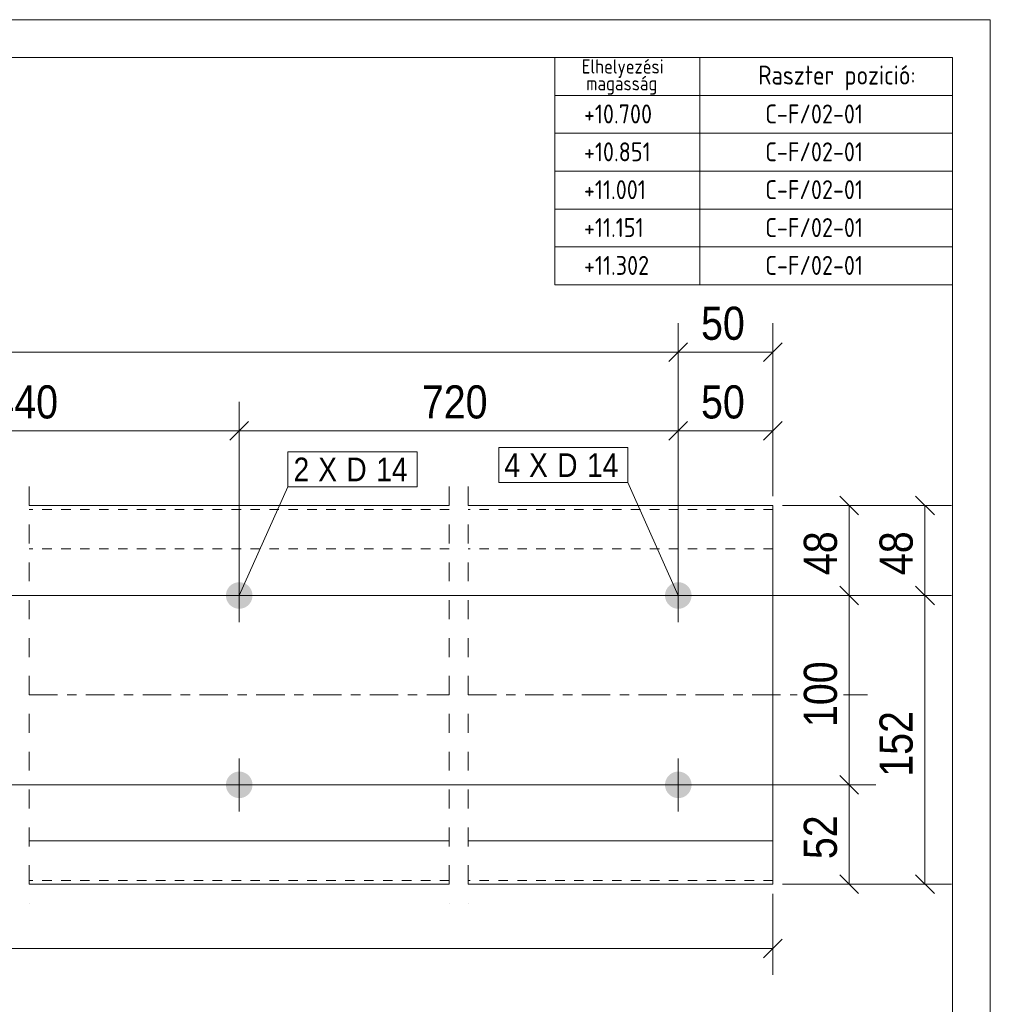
# Model space of a CAD drawing. Header units: millimetres. Extents: x 1 to 296, y 1 to 209.
# Tile 3 of 3: x 193 to 296, y 105 to 209. Entities that reach past the tile are written whole.
import ezdxf

# ---------------------------------------------------------------- set-up
doc = ezdxf.new("R2010")
doc.units = ezdxf.units.MM
for name, pattern in [('XKITLINE00', [0]), ('XKITLINE01', [4, 1, -1, 1, -1]), ('XKITLINE02', [4, 2, -2]), ('XKITLINE03', [6, 3, -1, 1, -1])]:
    doc.linetypes.add(name, pattern=pattern)
for name, color, linetype, lineweight in [('Bemassung', 1, 'Continuous', 0), ('Schrauben', 7, 'Continuous', 0), ('Schraubenbezeichnung', 5, 'Continuous', 0), ('Teil', 7, 'Continuous', 0), ('Ueberschrift', 7, 'Continuous', 0), ('Zeichnungsrahmen', 3, 'Continuous', 0)]:
    doc.layers.add(name, color=color, linetype=linetype, lineweight=lineweight)
doc.styles.add('ARIAL', font='ARIAL.TTF')
doc.styles.add('ISOCPEUR', font='ISOCPEUR.TTF')

msp = doc.modelspace()

# ---------------------------------------------------------------- hatches: boundary and pattern name
at = {"layer": 'Schrauben'}
for points in [[(215.247919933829, 148.2148256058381), (215.2491846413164, 148.2491626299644), (215.2512916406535, 148.2834582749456), (215.2542396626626, 148.3176918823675), (215.2580269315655, 148.351842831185), (215.262651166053, 148.3858905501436), (215.2681095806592, 148.4198145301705), (215.2743988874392, 148.4535943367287), (215.2815152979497, 148.4872096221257), (215.2894545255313, 148.5206401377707), (215.2982117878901, 148.5538657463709), (215.3077818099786, 148.5868664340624), (215.3181588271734, 148.6196223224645), (215.3293365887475, 148.6521136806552), (215.341308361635, 148.6843209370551), (215.3540669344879, 148.7162246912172), (215.3676046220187, 148.7478057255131), (215.3819132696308, 148.7790450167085), (215.39698425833, 148.8099237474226), (215.412808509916, 148.8404233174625), (215.4293764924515, 148.8705253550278), (215.4466782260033, 148.9002117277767), (215.4647032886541, 148.9294645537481), (215.4834408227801, 148.9582662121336), (215.5028795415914, 148.9865993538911), (215.5230077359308, 149.0144469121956), (215.5438132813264, 149.041792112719), (215.5652836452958, 149.0686184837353), (215.5874058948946, 149.0949098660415), (215.6101667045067, 149.120650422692), (215.6335523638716, 149.1458246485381), (215.6575487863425, 149.1704173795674), (215.6821415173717, 149.1944138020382), (215.7073157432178, 149.2177994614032), (215.7330562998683, 149.2405602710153), (215.7593476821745, 149.2626825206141), (215.7861740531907, 149.2841528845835), (215.8135192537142, 149.3049584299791), (215.8413668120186, 149.3250866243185), (215.8696999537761, 149.3445253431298), (215.8985016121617, 149.3632628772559), (215.9277544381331, 149.3812879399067), (215.9574408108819, 149.3985896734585), (215.9875428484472, 149.415157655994), (216.0180424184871, 149.43098190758), (216.0489211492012, 149.4460528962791), (216.0801604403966, 149.4603615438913), (216.1117414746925, 149.4738992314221), (216.1436452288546, 149.486657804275), (216.1758524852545, 149.4986295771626), (216.2083438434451, 149.5098073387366), (216.2410997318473, 149.5201843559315), (216.2741004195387, 149.52975437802), (216.307326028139, 149.5385116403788), (216.340756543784, 149.5464508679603), (216.374371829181, 149.553567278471), (216.4081516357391, 149.559856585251), (216.442075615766, 149.5653149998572), (216.4761233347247, 149.5699392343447), (216.5102742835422, 149.5737265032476), (216.544507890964, 149.5766745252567), (216.5788035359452, 149.5787815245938), (216.6131405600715, 149.5800462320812), (216.6474982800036, 149.5804678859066), (216.6818559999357, 149.5800462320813), (216.716193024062, 149.5787815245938), (216.7504886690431, 149.5766745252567), (216.784722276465, 149.5737265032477), (216.8188732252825, 149.5699392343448), (216.8529209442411, 149.5653149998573), (216.886844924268, 149.5598565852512), (216.9206247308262, 149.5535672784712), (216.9542400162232, 149.5464508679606), (216.9876705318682, 149.5385116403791), (217.0208961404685, 149.5297543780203), (217.0538968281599, 149.5201843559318), (217.0866527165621, 149.509807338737), (217.1191440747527, 149.498629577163), (217.1513513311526, 149.4866578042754), (217.1832550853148, 149.4738992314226), (217.2148361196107, 149.4603615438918), (217.2460754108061, 149.4460528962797), (217.2769541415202, 149.4309819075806), (217.3074537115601, 149.4151576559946), (217.3375557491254, 149.3985896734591), (217.3672421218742, 149.3812879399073), (217.3964949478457, 149.3632628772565), (217.4252966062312, 149.3445253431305), (217.4536297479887, 149.3250866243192), (217.4814773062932, 149.3049584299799), (217.5088225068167, 149.2841528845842), (217.5356488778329, 149.2626825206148), (217.5619402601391, 149.2405602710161), (217.5876808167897, 149.217799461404), (217.6128550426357, 149.1944138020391), (217.637447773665, 149.1704173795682), (217.6614441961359, 149.145824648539), (217.6848298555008, 149.1206504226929), (217.707590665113, 149.0949098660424), (217.7297129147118, 149.0686184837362), (217.7511832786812, 149.04179211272), (217.7719888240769, 149.0144469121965), (217.7921170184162, 148.9865993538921), (217.8115557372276, 148.9582662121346), (217.8302932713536, 148.9294645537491), (217.8483183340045, 148.9002117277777), (217.8656200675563, 148.8705253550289), (217.8821880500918, 148.8404233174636), (217.8980123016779, 148.8099237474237), (217.913083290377, 148.7790450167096), (217.9273919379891, 148.7478057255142), (217.94092962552, 148.7162246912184), (217.9536881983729, 148.6843209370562), (217.9656599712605, 148.6521136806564), (217.9768377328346, 148.6196223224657), (217.9872147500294, 148.5868664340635), (217.996784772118, 148.5538657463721), (218.0055420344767, 148.5206401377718), (218.0134812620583, 148.4872096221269), (218.020597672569, 148.4535943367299), (218.026886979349, 148.4198145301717), (218.0323453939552, 148.3858905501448), (218.0369696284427, 148.3518428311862), (218.0407568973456, 148.3176918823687), (218.0437049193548, 148.2834582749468), (218.0458119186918, 148.2491626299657), (218.0470766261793, 148.2148256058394), (218.0474982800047, 148.1804678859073), (218.0470766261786, 148.146110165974), (218.0458119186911, 148.1117731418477), (218.043704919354, 148.0774774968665), (218.0407568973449, 148.0432438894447), (218.0369696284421, 148.0090929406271), (218.0323453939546, 147.9750452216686), (218.0268869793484, 147.9411212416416), (218.0205976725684, 147.9073414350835), (218.0134812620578, 147.8737261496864), (218.0055420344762, 147.8402956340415), (217.9967847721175, 147.8070700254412), (217.987214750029, 147.7740693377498), (217.9768377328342, 147.7413134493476), (217.9656599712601, 147.7088220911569), (217.9536881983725, 147.6766148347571), (217.9409296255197, 147.6447110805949), (217.9273919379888, 147.613130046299), (217.9130832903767, 147.5818907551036), (217.8980123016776, 147.5510120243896), (217.8821880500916, 147.5205124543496), (217.8656200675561, 147.4904104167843), (217.8483183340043, 147.4607240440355), (217.8302932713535, 147.4314712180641), (217.8115557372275, 147.4026695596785), (217.7921170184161, 147.374336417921), (217.7719888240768, 147.3464888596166), (217.7511832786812, 147.3191436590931), (217.7297129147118, 147.2923172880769), (217.707590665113, 147.2660259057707), (217.6848298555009, 147.2402853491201), (217.661444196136, 147.2151111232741), (217.6374477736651, 147.1905183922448), (217.6128550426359, 147.1665219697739), (217.5876808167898, 147.143136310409), (217.5619402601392, 147.1203755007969), (217.5356488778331, 147.0982532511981), (217.5088225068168, 147.0767828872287), (217.4814773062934, 147.055977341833), (217.453629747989, 147.0358491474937), (217.4252966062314, 147.0164104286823), (217.3964949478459, 146.9976728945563), (217.3672421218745, 146.9796478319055), (217.3375557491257, 146.9623460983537), (217.3074537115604, 146.9457781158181), (217.2769541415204, 146.9299538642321), (217.2460754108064, 146.914882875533), (217.214836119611, 146.9005742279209), (217.1832550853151, 146.88703654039), (217.151351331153, 146.8742779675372), (217.1191440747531, 146.8623061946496), (217.0866527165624, 146.8511284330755), (217.0538968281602, 146.8407514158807), (217.0208961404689, 146.8311813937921), (216.9876705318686, 146.8224241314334), (216.9542400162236, 146.8144849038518), (216.9206247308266, 146.8073684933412), (216.8868449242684, 146.8010791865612), (216.8529209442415, 146.795620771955), (216.8188732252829, 146.7909965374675), (216.7847222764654, 146.7872092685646), (216.7504886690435, 146.7842612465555), (216.7161930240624, 146.7821542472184), (216.6818559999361, 146.7808895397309), (216.647498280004, 146.7804678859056), (216.6131405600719, 146.7808895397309), (216.5788035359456, 146.7821542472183), (216.5445078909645, 146.7842612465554), (216.5102742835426, 146.7872092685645), (216.4761233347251, 146.7909965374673), (216.4420756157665, 146.7956207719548), (216.4081516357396, 146.801079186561), (216.3743718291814, 146.807368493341), (216.3407565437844, 146.8144849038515), (216.3073260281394, 146.8224241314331), (216.2741004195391, 146.8311813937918), (216.2410997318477, 146.8407514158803), (216.2083438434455, 146.8511284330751), (216.1758524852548, 146.8623061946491), (216.143645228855, 146.8742779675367), (216.1117414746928, 146.8870365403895), (216.0801604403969, 146.9005742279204), (216.0489211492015, 146.9148828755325), (216.0180424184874, 146.9299538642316), (215.9875428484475, 146.9457781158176), (215.9574408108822, 146.9623460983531), (215.9277544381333, 146.9796478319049), (215.8985016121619, 146.9976728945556), (215.8696999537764, 147.0164104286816), (215.8413668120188, 147.035849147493), (215.8135192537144, 147.0559773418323), (215.7861740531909, 147.0767828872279), (215.7593476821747, 147.0982532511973), (215.7330562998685, 147.1203755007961), (215.7073157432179, 147.1431363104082), (215.6821415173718, 147.166521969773), (215.6575487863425, 147.1905183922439), (215.6335523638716, 147.2151111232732), (215.6101667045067, 147.2402853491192), (215.5874058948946, 147.2660259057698), (215.5652836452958, 147.2923172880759), (215.5438132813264, 147.3191436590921), (215.5230077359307, 147.3464888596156), (215.5028795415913, 147.37433641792), (215.48344082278, 147.4026695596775), (215.4647032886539, 147.431471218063), (215.4466782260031, 147.4607240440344), (215.4293764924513, 147.4904104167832), (215.4128085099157, 147.5205124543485), (215.3969842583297, 147.5510120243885), (215.3819132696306, 147.5818907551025), (215.3676046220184, 147.6131300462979), (215.3540669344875, 147.6447110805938), (215.3413083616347, 147.6766148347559), (215.3293365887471, 147.7088220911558), (215.318158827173, 147.7413134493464), (215.3077818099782, 147.7740693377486), (215.2982117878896, 147.80707002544), (215.2894545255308, 147.8402956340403), (215.2815152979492, 147.8737261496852), (215.2743988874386, 147.9073414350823), (215.2681095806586, 147.9411212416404), (215.2626511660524, 147.9750452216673), (215.2580269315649, 148.0090929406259), (215.2542396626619, 148.0432438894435), (215.2512916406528, 148.0774774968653), (215.2491846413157, 148.1117731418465), (215.2479199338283, 148.1461101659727), (215.2474982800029, 148.1804678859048)], [(261.6357819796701, 148.214879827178), (261.6370466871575, 148.2492168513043), (261.6391536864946, 148.2835124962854), (261.6421017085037, 148.3177461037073), (261.6458889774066, 148.3518970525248), (261.6505132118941, 148.3859447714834), (261.6559716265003, 148.4198687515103), (261.6622609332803, 148.4536485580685), (261.6693773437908, 148.4872638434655), (261.6773165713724, 148.5206943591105), (261.6860738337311, 148.5539199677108), (261.6956438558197, 148.5869206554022), (261.7060208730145, 148.6196765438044), (261.7171986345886, 148.652167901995), (261.7291704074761, 148.6843751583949), (261.741928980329, 148.716278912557), (261.7554666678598, 148.7478599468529), (261.7697753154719, 148.7790992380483), (261.784846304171, 148.8099779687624), (261.8006705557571, 148.8404775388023), (261.8172385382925, 148.8705795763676), (261.8345402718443, 148.9002659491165), (261.8525653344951, 148.9295187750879), (261.8713028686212, 148.9583204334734), (261.8907415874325, 148.9866535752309), (261.9108697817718, 149.0145011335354), (261.9316753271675, 149.0418463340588), (261.9531456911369, 149.0686727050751), (261.9752679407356, 149.0949640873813), (261.9980287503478, 149.1207046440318), (262.0214144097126, 149.1458788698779), (262.0454108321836, 149.1704716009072), (262.0700035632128, 149.1944680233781), (262.0951777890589, 149.2178536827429), (262.1209183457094, 149.2406144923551), (262.1472097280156, 149.2627367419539), (262.1740360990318, 149.2842071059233), (262.2013812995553, 149.3050126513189), (262.2292288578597, 149.3251408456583), (262.2575619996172, 149.3445795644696), (262.2863636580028, 149.3633170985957), (262.3156164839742, 149.3813421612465), (262.345302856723, 149.3986438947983), (262.3754048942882, 149.4152118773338), (262.4059044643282, 149.4310361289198), (262.4367831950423, 149.4461071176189), (262.4680224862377, 149.4604157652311), (262.4996035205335, 149.4739534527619), (262.5315072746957, 149.4867120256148), (262.5637145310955, 149.4986837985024), (262.5962058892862, 149.5098615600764), (262.6289617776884, 149.5202385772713), (262.6619624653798, 149.5298085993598), (262.6951880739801, 149.5385658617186), (262.728618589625, 149.5465050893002), (262.762233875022, 149.5536214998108), (262.7960136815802, 149.5599108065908), (262.8299376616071, 149.565369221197), (262.8639853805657, 149.5699934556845), (262.8981363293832, 149.5737807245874), (262.9323699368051, 149.5767287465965), (262.9666655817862, 149.5788357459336), (263.0010026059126, 149.580100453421), (263.0353603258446, 149.5805221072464), (263.0697180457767, 149.5801004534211), (263.104055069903, 149.5788357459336), (263.1383507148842, 149.5767287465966), (263.172584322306, 149.5737807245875), (263.2067352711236, 149.5699934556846), (263.2407829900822, 149.5653692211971), (263.2747069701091, 149.559910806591), (263.3084867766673, 149.553621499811), (263.3421020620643, 149.5465050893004), (263.3755325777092, 149.5385658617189), (263.4087581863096, 149.5298085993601), (263.4417588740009, 149.5202385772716), (263.4745147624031, 149.5098615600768), (263.5070061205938, 149.4986837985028), (263.5392133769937, 149.4867120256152), (263.5711171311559, 149.4739534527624), (263.6026981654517, 149.4604157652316), (263.6339374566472, 149.4461071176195), (263.6648161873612, 149.4310361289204), (263.6953157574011, 149.4152118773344), (263.7254177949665, 149.3986438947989), (263.7551041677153, 149.3813421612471), (263.7843569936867, 149.3633170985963), (263.8131586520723, 149.3445795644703), (263.8414917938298, 149.325140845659), (263.8693393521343, 149.3050126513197), (263.8966845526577, 149.284207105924), (263.923510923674, 149.2627367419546), (263.9498023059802, 149.2406144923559), (263.9755428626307, 149.2178536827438), (264.0007170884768, 149.1944680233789), (264.0253098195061, 149.170471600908), (264.049306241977, 149.1458788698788), (264.0726919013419, 149.1207046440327), (264.0954527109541, 149.0949640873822), (264.1175749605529, 149.068672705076), (264.1390453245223, 149.0418463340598), (264.159850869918, 149.0145011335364), (264.1799790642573, 148.9866535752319), (264.1994177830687, 148.9583204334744), (264.2181553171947, 148.9295187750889), (264.2361803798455, 148.9002659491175), (264.2534821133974, 148.8705795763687), (264.2700500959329, 148.8404775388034), (264.2858743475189, 148.8099779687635), (264.300945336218, 148.7790992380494), (264.3152539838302, 148.747859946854), (264.3287916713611, 148.7162789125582), (264.341550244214, 148.6843751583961), (264.3535220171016, 148.6521679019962), (264.3646997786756, 148.6196765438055), (264.3750767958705, 148.5869206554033), (264.384646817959, 148.5539199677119), (264.3934040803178, 148.5206943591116), (264.4013433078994, 148.4872638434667), (264.40845971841, 148.4536485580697), (264.4147490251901, 148.4198687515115), (264.4202074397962, 148.3859447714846), (264.4248316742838, 148.351897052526), (264.4286189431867, 148.3177461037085), (264.4315669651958, 148.2835124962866), (264.4336739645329, 148.2492168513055), (264.4349386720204, 148.2148798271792), (264.4353603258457, 148.1805221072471), (264.4349386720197, 148.1461643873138), (264.4336739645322, 148.1118273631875), (264.4315669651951, 148.0775317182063), (264.4286189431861, 148.0432981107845), (264.4248316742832, 148.009147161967), (264.4202074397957, 147.9750994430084), (264.4147490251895, 147.9411754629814), (264.4084597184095, 147.9073956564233), (264.4013433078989, 147.8737803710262), (264.3934040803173, 147.8403498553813), (264.3846468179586, 147.807124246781), (264.37507679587, 147.7741235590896), (264.3646997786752, 147.7413676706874), (264.3535220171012, 147.7088763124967), (264.3415502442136, 147.6766690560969), (264.3287916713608, 147.6447653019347), (264.3152539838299, 147.6131842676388), (264.3009453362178, 147.5819449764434), (264.2858743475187, 147.5510662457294), (264.2700500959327, 147.5205666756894), (264.2534821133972, 147.4904646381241), (264.2361803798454, 147.4607782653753), (264.2181553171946, 147.4315254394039), (264.1994177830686, 147.4027237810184), (264.1799790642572, 147.3743906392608), (264.1598508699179, 147.3465430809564), (264.1390453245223, 147.3191978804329), (264.1175749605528, 147.2923715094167), (264.0954527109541, 147.2660801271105), (264.072691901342, 147.24033957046), (264.0493062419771, 147.2151653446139), (264.0253098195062, 147.1905726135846), (264.0007170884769, 147.1665761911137), (263.9755428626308, 147.1431905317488), (263.9498023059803, 147.1204297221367), (263.9235109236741, 147.0983074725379), (263.8966845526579, 147.0768371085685), (263.8693393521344, 147.0560315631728), (263.84149179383, 147.0359033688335), (263.8131586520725, 147.0164646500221), (263.784356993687, 146.9977271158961), (263.7551041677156, 146.9797020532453), (263.7254177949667, 146.9624003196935), (263.6953157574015, 146.945832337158), (263.6648161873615, 146.9300080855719), (263.6339374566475, 146.9149370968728), (263.6026981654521, 146.9006284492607), (263.5711171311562, 146.8870907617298), (263.5392133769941, 146.874332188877), (263.5070061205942, 146.8623604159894), (263.4745147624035, 146.8511826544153), (263.4417588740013, 146.8408056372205), (263.40875818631, 146.8312356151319), (263.3755325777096, 146.8224783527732), (263.3421020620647, 146.8145391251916), (263.3084867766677, 146.807422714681), (263.2747069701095, 146.801133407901), (263.2407829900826, 146.7956749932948), (263.206735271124, 146.7910507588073), (263.1725843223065, 146.7872634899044), (263.1383507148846, 146.7843154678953), (263.1040550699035, 146.7822084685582), (263.0697180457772, 146.7809437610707), (263.0353603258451, 146.7805221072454), (263.001002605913, 146.7809437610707), (262.9666655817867, 146.7822084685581), (262.9323699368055, 146.7843154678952), (262.8981363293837, 146.7872634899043), (262.8639853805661, 146.7910507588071), (262.8299376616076, 146.7956749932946), (262.7960136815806, 146.8011334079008), (262.7622338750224, 146.8074227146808), (262.7286185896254, 146.8145391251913), (262.6951880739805, 146.8224783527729), (262.6619624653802, 146.8312356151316), (262.6289617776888, 146.8408056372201), (262.5962058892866, 146.8511826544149), (262.5637145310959, 146.8623604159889), (262.531507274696, 146.8743321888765), (262.4996035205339, 146.8870907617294), (262.468022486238, 146.9006284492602), (262.4367831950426, 146.9149370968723), (262.4059044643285, 146.9300080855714), (262.3754048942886, 146.9458323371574), (262.3453028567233, 146.9624003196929), (262.3156164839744, 146.9797020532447), (262.286363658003, 146.9977271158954), (262.2575619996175, 147.0164646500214), (262.2292288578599, 147.0359033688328), (262.2013812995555, 147.0560315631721), (262.174036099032, 147.0768371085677), (262.1472097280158, 147.0983074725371), (262.1209183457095, 147.1204297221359), (262.095177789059, 147.143190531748), (262.0700035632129, 147.1665761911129), (262.0454108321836, 147.1905726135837), (262.0214144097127, 147.215165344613), (261.9980287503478, 147.240339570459), (261.9752679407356, 147.2660801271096), (261.9531456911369, 147.2923715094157), (261.9316753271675, 147.3191978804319), (261.9108697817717, 147.3465430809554), (261.8907415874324, 147.3743906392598), (261.8713028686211, 147.4027237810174), (261.852565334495, 147.4315254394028), (261.8345402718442, 147.4607782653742), (261.8172385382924, 147.4904646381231), (261.8006705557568, 147.5205666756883), (261.7848463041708, 147.5510662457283), (261.7697753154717, 147.5819449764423), (261.7554666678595, 147.6131842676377), (261.7419289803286, 147.6447653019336), (261.7291704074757, 147.6766690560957), (261.7171986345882, 147.7088763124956), (261.7060208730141, 147.7413676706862), (261.6956438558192, 147.7741235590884), (261.6860738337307, 147.8071242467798), (261.6773165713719, 147.8403498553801), (261.6693773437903, 147.873780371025), (261.6622609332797, 147.9073956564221), (261.6559716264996, 147.9411754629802), (261.6505132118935, 147.9750994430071), (261.6458889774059, 148.0091471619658), (261.642101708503, 148.0432981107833), (261.6391536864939, 148.0775317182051), (261.6370466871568, 148.1118273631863), (261.6357819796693, 148.1461643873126), (261.635360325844, 148.1805221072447)], [(215.247919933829, 128.214825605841), (215.2491846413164, 128.2491626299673), (215.2512916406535, 128.2834582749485), (215.2542396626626, 128.3176918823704), (215.2580269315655, 128.3518428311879), (215.262651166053, 128.3858905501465), (215.2681095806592, 128.4198145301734), (215.2743988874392, 128.4535943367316), (215.2815152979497, 128.4872096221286), (215.2894545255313, 128.5206401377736), (215.2982117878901, 128.5538657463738), (215.3077818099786, 128.5868664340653), (215.3181588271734, 128.6196223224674), (215.3293365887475, 128.6521136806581), (215.341308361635, 128.684320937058), (215.3540669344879, 128.7162246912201), (215.3676046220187, 128.747805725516), (215.3819132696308, 128.7790450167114), (215.39698425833, 128.8099237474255), (215.412808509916, 128.8404233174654), (215.4293764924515, 128.8705253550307), (215.4466782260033, 128.9002117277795), (215.4647032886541, 128.929464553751), (215.4834408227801, 128.9582662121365), (215.5028795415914, 128.986599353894), (215.5230077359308, 129.0144469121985), (215.5438132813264, 129.0417921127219), (215.5652836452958, 129.0686184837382), (215.5874058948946, 129.0949098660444), (215.6101667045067, 129.1206504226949), (215.6335523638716, 129.145824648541), (215.6575487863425, 129.1704173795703), (215.6821415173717, 129.1944138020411), (215.7073157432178, 129.2177994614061), (215.7330562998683, 129.2405602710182), (215.7593476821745, 129.2626825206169), (215.7861740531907, 129.2841528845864), (215.8135192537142, 129.304958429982), (215.8413668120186, 129.3250866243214), (215.8696999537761, 129.3445253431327), (215.8985016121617, 129.3632628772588), (215.9277544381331, 129.3812879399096), (215.9574408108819, 129.3985896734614), (215.9875428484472, 129.4151576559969), (216.0180424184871, 129.4309819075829), (216.0489211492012, 129.446052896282), (216.0801604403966, 129.4603615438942), (216.1117414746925, 129.473899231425), (216.1436452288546, 129.4866578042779), (216.1758524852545, 129.4986295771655), (216.2083438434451, 129.5098073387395), (216.2410997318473, 129.5201843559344), (216.2741004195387, 129.5297543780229), (216.307326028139, 129.5385116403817), (216.340756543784, 129.5464508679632), (216.374371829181, 129.5535672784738), (216.4081516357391, 129.5598565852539), (216.442075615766, 129.56531499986), (216.4761233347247, 129.5699392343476), (216.5102742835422, 129.5737265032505), (216.544507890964, 129.5766745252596), (216.5788035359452, 129.5787815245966), (216.6131405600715, 129.5800462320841), (216.6474982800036, 129.5804678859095), (216.6818559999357, 129.5800462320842), (216.716193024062, 129.5787815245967), (216.7504886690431, 129.5766745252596), (216.784722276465, 129.5737265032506), (216.8188732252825, 129.5699392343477), (216.8529209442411, 129.5653149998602), (216.886844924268, 129.5598565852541), (216.9206247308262, 129.5535672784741), (216.9542400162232, 129.5464508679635), (216.9876705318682, 129.538511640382), (217.0208961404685, 129.5297543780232), (217.0538968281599, 129.5201843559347), (217.0866527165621, 129.5098073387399), (217.1191440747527, 129.4986295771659), (217.1513513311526, 129.4866578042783), (217.1832550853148, 129.4738992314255), (217.2148361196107, 129.4603615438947), (217.2460754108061, 129.4460528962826), (217.2769541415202, 129.4309819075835), (217.3074537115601, 129.4151576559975), (217.3375557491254, 129.398589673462), (217.3672421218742, 129.3812879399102), (217.3964949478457, 129.3632628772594), (217.4252966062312, 129.3445253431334), (217.4536297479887, 129.3250866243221), (217.4814773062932, 129.3049584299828), (217.5088225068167, 129.2841528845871), (217.5356488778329, 129.2626825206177), (217.5619402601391, 129.240560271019), (217.5876808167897, 129.2177994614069), (217.6128550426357, 129.194413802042), (217.637447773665, 129.1704173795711), (217.6614441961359, 129.1458246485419), (217.6848298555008, 129.1206504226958), (217.707590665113, 129.0949098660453), (217.7297129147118, 129.0686184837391), (217.7511832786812, 129.0417921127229), (217.7719888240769, 129.0144469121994), (217.7921170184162, 128.986599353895), (217.8115557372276, 128.9582662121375), (217.8302932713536, 128.929464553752), (217.8483183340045, 128.9002117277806), (217.8656200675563, 128.8705253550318), (217.8821880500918, 128.8404233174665), (217.8980123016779, 128.8099237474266), (217.913083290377, 128.7790450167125), (217.9273919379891, 128.7478057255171), (217.94092962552, 128.7162246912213), (217.9536881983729, 128.6843209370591), (217.9656599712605, 128.6521136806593), (217.9768377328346, 128.6196223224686), (217.9872147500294, 128.5868664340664), (217.996784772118, 128.553865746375), (218.0055420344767, 128.5206401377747), (218.0134812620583, 128.4872096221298), (218.020597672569, 128.4535943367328), (218.026886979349, 128.4198145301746), (218.0323453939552, 128.3858905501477), (218.0369696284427, 128.3518428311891), (218.0407568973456, 128.3176918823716), (218.0437049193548, 128.2834582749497), (218.0458119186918, 128.2491626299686), (218.0470766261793, 128.2148256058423), (218.0474982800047, 128.1804678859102), (218.0470766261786, 128.1461101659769), (218.0458119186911, 128.1117731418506), (218.043704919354, 128.0774774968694), (218.0407568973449, 128.0432438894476), (218.0369696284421, 128.00909294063), (218.0323453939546, 127.9750452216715), (218.0268869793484, 127.9411212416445), (218.0205976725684, 127.9073414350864), (218.0134812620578, 127.8737261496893), (218.0055420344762, 127.8402956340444), (217.9967847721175, 127.8070700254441), (217.987214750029, 127.7740693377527), (217.9768377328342, 127.7413134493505), (217.9656599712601, 127.7088220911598), (217.9536881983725, 127.6766148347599), (217.9409296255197, 127.6447110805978), (217.9273919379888, 127.6131300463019), (217.9130832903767, 127.5818907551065), (217.8980123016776, 127.5510120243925), (217.8821880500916, 127.5205124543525), (217.8656200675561, 127.4904104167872), (217.8483183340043, 127.4607240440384), (217.8302932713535, 127.431471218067), (217.8115557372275, 127.4026695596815), (217.7921170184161, 127.3743364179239), (217.7719888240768, 127.3464888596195), (217.7511832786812, 127.319143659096), (217.7297129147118, 127.2923172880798), (217.707590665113, 127.2660259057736), (217.6848298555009, 127.240285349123), (217.661444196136, 127.215111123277), (217.6374477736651, 127.1905183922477), (217.6128550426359, 127.1665219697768), (217.5876808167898, 127.1431363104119), (217.5619402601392, 127.1203755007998), (217.5356488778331, 127.098253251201), (217.5088225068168, 127.0767828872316), (217.4814773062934, 127.0559773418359), (217.453629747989, 127.0358491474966), (217.4252966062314, 127.0164104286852), (217.3964949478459, 126.9976728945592), (217.3672421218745, 126.9796478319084), (217.3375557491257, 126.9623460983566), (217.3074537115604, 126.945778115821), (217.2769541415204, 126.929953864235), (217.2460754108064, 126.9148828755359), (217.214836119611, 126.9005742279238), (217.1832550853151, 126.8870365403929), (217.151351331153, 126.8742779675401), (217.1191440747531, 126.8623061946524), (217.0866527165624, 126.8511284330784), (217.0538968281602, 126.8407514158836), (217.0208961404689, 126.831181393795), (216.9876705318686, 126.8224241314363), (216.9542400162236, 126.8144849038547), (216.9206247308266, 126.8073684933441), (216.8868449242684, 126.8010791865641), (216.8529209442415, 126.7956207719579), (216.8188732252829, 126.7909965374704), (216.7847222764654, 126.7872092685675), (216.7504886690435, 126.7842612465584), (216.7161930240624, 126.7821542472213), (216.6818559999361, 126.7808895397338), (216.647498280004, 126.7804678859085), (216.6131405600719, 126.7808895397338), (216.5788035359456, 126.7821542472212), (216.5445078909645, 126.7842612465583), (216.5102742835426, 126.7872092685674), (216.4761233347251, 126.7909965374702), (216.4420756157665, 126.7956207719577), (216.4081516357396, 126.8010791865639), (216.3743718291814, 126.8073684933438), (216.3407565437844, 126.8144849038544), (216.3073260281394, 126.822424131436), (216.2741004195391, 126.8311813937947), (216.2410997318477, 126.8407514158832), (216.2083438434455, 126.851128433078), (216.1758524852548, 126.862306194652), (216.143645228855, 126.8742779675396), (216.1117414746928, 126.8870365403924), (216.0801604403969, 126.9005742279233), (216.0489211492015, 126.9148828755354), (216.0180424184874, 126.9299538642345), (215.9875428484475, 126.9457781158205), (215.9574408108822, 126.962346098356), (215.9277544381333, 126.9796478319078), (215.8985016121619, 126.9976728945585), (215.8696999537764, 127.0164104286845), (215.8413668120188, 127.0358491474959), (215.8135192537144, 127.0559773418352), (215.7861740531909, 127.0767828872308), (215.7593476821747, 127.0982532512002), (215.7330562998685, 127.1203755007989), (215.7073157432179, 127.1431363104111), (215.6821415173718, 127.1665219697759), (215.6575487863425, 127.1905183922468), (215.6335523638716, 127.2151111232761), (215.6101667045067, 127.2402853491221), (215.5874058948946, 127.2660259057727), (215.5652836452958, 127.2923172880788), (215.5438132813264, 127.319143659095), (215.5230077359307, 127.3464888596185), (215.5028795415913, 127.3743364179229), (215.48344082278, 127.4026695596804), (215.4647032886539, 127.4314712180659), (215.4466782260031, 127.4607240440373), (215.4293764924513, 127.4904104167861), (215.4128085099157, 127.5205124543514), (215.3969842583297, 127.5510120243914), (215.3819132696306, 127.5818907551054), (215.3676046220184, 127.6131300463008), (215.3540669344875, 127.6447110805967), (215.3413083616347, 127.6766148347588), (215.3293365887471, 127.7088220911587), (215.318158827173, 127.7413134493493), (215.3077818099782, 127.7740693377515), (215.2982117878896, 127.8070700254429), (215.2894545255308, 127.8402956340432), (215.2815152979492, 127.8737261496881), (215.2743988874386, 127.9073414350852), (215.2681095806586, 127.9411212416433), (215.2626511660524, 127.9750452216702), (215.2580269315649, 128.0090929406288), (215.2542396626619, 128.0432438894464), (215.2512916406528, 128.0774774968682), (215.2491846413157, 128.1117731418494), (215.2479199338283, 128.1461101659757), (215.2474982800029, 128.1804678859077)], [(261.6357819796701, 128.2148798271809), (261.6370466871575, 128.2492168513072), (261.6391536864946, 128.2835124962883), (261.6421017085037, 128.3177461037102), (261.6458889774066, 128.3518970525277), (261.6505132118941, 128.3859447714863), (261.6559716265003, 128.4198687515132), (261.6622609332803, 128.4536485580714), (261.6693773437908, 128.4872638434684), (261.6773165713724, 128.5206943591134), (261.6860738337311, 128.5539199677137), (261.6956438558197, 128.5869206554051), (261.7060208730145, 128.6196765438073), (261.7171986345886, 128.6521679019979), (261.7291704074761, 128.6843751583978), (261.741928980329, 128.7162789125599), (261.7554666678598, 128.7478599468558), (261.7697753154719, 128.7790992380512), (261.784846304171, 128.8099779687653), (261.8006705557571, 128.8404775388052), (261.8172385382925, 128.8705795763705), (261.8345402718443, 128.9002659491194), (261.8525653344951, 128.9295187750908), (261.8713028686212, 128.9583204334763), (261.8907415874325, 128.9866535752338), (261.9108697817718, 129.0145011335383), (261.9316753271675, 129.0418463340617), (261.9531456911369, 129.068672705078), (261.9752679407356, 129.0949640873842), (261.9980287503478, 129.1207046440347), (262.0214144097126, 129.1458788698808), (262.0454108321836, 129.1704716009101), (262.0700035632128, 129.1944680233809), (262.0951777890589, 129.2178536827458), (262.1209183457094, 129.240614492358), (262.1472097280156, 129.2627367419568), (262.1740360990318, 129.2842071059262), (262.2013812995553, 129.3050126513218), (262.2292288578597, 129.3251408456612), (262.2575619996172, 129.3445795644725), (262.2863636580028, 129.3633170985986), (262.3156164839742, 129.3813421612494), (262.345302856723, 129.3986438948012), (262.3754048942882, 129.4152118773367), (262.4059044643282, 129.4310361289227), (262.4367831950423, 129.4461071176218), (262.4680224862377, 129.460415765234), (262.4996035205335, 129.4739534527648), (262.5315072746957, 129.4867120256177), (262.5637145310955, 129.4986837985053), (262.5962058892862, 129.5098615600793), (262.6289617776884, 129.5202385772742), (262.6619624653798, 129.5298085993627), (262.6951880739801, 129.5385658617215), (262.728618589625, 129.5465050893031), (262.762233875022, 129.5536214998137), (262.7960136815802, 129.5599108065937), (262.8299376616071, 129.5653692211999), (262.8639853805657, 129.5699934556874), (262.8981363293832, 129.5737807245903), (262.9323699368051, 129.5767287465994), (262.9666655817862, 129.5788357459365), (263.0010026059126, 129.5801004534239), (263.0353603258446, 129.5805221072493), (263.0697180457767, 129.580100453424), (263.104055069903, 129.5788357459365), (263.1383507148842, 129.5767287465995), (263.172584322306, 129.5737807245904), (263.2067352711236, 129.5699934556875), (263.2407829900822, 129.5653692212), (263.2747069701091, 129.5599108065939), (263.3084867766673, 129.5536214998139), (263.3421020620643, 129.5465050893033), (263.3755325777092, 129.5385658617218), (263.4087581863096, 129.529808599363), (263.4417588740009, 129.5202385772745), (263.4745147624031, 129.5098615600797), (263.5070061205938, 129.4986837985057), (263.5392133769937, 129.4867120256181), (263.5711171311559, 129.4739534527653), (263.6026981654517, 129.4604157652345), (263.6339374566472, 129.4461071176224), (263.6648161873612, 129.4310361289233), (263.6953157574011, 129.4152118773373), (263.7254177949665, 129.3986438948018), (263.7551041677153, 129.38134216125), (263.7843569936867, 129.3633170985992), (263.8131586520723, 129.3445795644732), (263.8414917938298, 129.3251408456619), (263.8693393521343, 129.3050126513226), (263.8966845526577, 129.2842071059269), (263.923510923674, 129.2627367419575), (263.9498023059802, 129.2406144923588), (263.9755428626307, 129.2178536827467), (264.0007170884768, 129.1944680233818), (264.0253098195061, 129.1704716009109), (264.049306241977, 129.1458788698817), (264.0726919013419, 129.1207046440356), (264.0954527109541, 129.0949640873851), (264.1175749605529, 129.0686727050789), (264.1390453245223, 129.0418463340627), (264.159850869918, 129.0145011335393), (264.1799790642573, 128.9866535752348), (264.1994177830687, 128.9583204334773), (264.2181553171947, 128.9295187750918), (264.2361803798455, 128.9002659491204), (264.2534821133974, 128.8705795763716), (264.2700500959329, 128.8404775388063), (264.2858743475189, 128.8099779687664), (264.300945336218, 128.7790992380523), (264.3152539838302, 128.7478599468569), (264.3287916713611, 128.7162789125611), (264.341550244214, 128.684375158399), (264.3535220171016, 128.6521679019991), (264.3646997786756, 128.6196765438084), (264.3750767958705, 128.5869206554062), (264.384646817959, 128.5539199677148), (264.3934040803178, 128.5206943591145), (264.4013433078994, 128.4872638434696), (264.40845971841, 128.4536485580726), (264.4147490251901, 128.4198687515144), (264.4202074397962, 128.3859447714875), (264.4248316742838, 128.3518970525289), (264.4286189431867, 128.3177461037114), (264.4315669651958, 128.2835124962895), (264.4336739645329, 128.2492168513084), (264.4349386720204, 128.2148798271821), (264.4353603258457, 128.18052210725), (264.4349386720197, 128.1461643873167), (264.4336739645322, 128.1118273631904), (264.4315669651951, 128.0775317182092), (264.4286189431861, 128.0432981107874), (264.4248316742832, 128.0091471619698), (264.4202074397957, 127.9750994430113), (264.4147490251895, 127.9411754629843), (264.4084597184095, 127.9073956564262), (264.4013433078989, 127.8737803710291), (264.3934040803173, 127.8403498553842), (264.3846468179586, 127.8071242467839), (264.37507679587, 127.7741235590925), (264.3646997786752, 127.7413676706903), (264.3535220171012, 127.7088763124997), (264.3415502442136, 127.6766690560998), (264.3287916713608, 127.6447653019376), (264.3152539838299, 127.6131842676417), (264.3009453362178, 127.5819449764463), (264.2858743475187, 127.5510662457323), (264.2700500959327, 127.5205666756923), (264.2534821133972, 127.490464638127), (264.2361803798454, 127.4607782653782), (264.2181553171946, 127.4315254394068), (264.1994177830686, 127.4027237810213), (264.1799790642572, 127.3743906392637), (264.1598508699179, 127.3465430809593), (264.1390453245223, 127.3191978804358), (264.1175749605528, 127.2923715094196), (264.0954527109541, 127.2660801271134), (264.072691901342, 127.2403395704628), (264.0493062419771, 127.2151653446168), (264.0253098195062, 127.1905726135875), (264.0007170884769, 127.1665761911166), (263.9755428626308, 127.1431905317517), (263.9498023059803, 127.1204297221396), (263.9235109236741, 127.0983074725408), (263.8966845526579, 127.0768371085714), (263.8693393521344, 127.0560315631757), (263.84149179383, 127.0359033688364), (263.8131586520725, 127.016464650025), (263.784356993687, 126.997727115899), (263.7551041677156, 126.9797020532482), (263.7254177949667, 126.9624003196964), (263.6953157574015, 126.9458323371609), (263.6648161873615, 126.9300080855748), (263.6339374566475, 126.9149370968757), (263.6026981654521, 126.9006284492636), (263.5711171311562, 126.8870907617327), (263.5392133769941, 126.8743321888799), (263.5070061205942, 126.8623604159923), (263.4745147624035, 126.8511826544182), (263.4417588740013, 126.8408056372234), (263.40875818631, 126.8312356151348), (263.3755325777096, 126.8224783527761), (263.3421020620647, 126.8145391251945), (263.3084867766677, 126.8074227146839), (263.2747069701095, 126.8011334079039), (263.2407829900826, 126.7956749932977), (263.206735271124, 126.7910507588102), (263.1725843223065, 126.7872634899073), (263.1383507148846, 126.7843154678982), (263.1040550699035, 126.7822084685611), (263.0697180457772, 126.7809437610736), (263.0353603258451, 126.7805221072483), (263.001002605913, 126.7809437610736), (262.9666655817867, 126.782208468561), (262.9323699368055, 126.7843154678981), (262.8981363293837, 126.7872634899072), (262.8639853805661, 126.79105075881), (262.8299376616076, 126.7956749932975), (262.7960136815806, 126.8011334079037), (262.7622338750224, 126.8074227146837), (262.7286185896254, 126.8145391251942), (262.6951880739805, 126.8224783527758), (262.6619624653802, 126.8312356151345), (262.6289617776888, 126.840805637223), (262.5962058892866, 126.8511826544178), (262.5637145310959, 126.8623604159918), (262.531507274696, 126.8743321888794), (262.4996035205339, 126.8870907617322), (262.468022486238, 126.9006284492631), (262.4367831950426, 126.9149370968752), (262.4059044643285, 126.9300080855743), (262.3754048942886, 126.9458323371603), (262.3453028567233, 126.9624003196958), (262.3156164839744, 126.9797020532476), (262.286363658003, 126.9977271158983), (262.2575619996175, 127.0164646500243), (262.2292288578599, 127.0359033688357), (262.2013812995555, 127.056031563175), (262.174036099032, 127.0768371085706), (262.1472097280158, 127.09830747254), (262.1209183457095, 127.1204297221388), (262.095177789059, 127.1431905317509), (262.0700035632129, 127.1665761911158), (262.0454108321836, 127.1905726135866), (262.0214144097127, 127.2151653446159), (261.9980287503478, 127.2403395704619), (261.9752679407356, 127.2660801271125), (261.9531456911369, 127.2923715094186), (261.9316753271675, 127.3191978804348), (261.9108697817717, 127.3465430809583), (261.8907415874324, 127.3743906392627), (261.8713028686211, 127.4027237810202), (261.852565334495, 127.4315254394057), (261.8345402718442, 127.4607782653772), (261.8172385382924, 127.490464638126), (261.8006705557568, 127.5205666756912), (261.7848463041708, 127.5510662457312), (261.7697753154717, 127.5819449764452), (261.7554666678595, 127.6131842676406), (261.7419289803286, 127.6447653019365), (261.7291704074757, 127.6766690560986), (261.7171986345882, 127.7088763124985), (261.7060208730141, 127.7413676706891), (261.6956438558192, 127.7741235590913), (261.6860738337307, 127.8071242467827), (261.6773165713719, 127.840349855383), (261.6693773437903, 127.8737803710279), (261.6622609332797, 127.907395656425), (261.6559716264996, 127.9411754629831), (261.6505132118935, 127.9750994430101), (261.6458889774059, 128.0091471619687), (261.642101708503, 128.0432981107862), (261.6391536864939, 128.077531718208), (261.6370466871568, 128.1118273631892), (261.6357819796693, 128.1461643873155), (261.635360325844, 128.1805221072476)]]:
    msp.add_hatch(color=256, dxfattribs=at).paths.add_polyline_path(points, flags=17)

# ---------------------------------------------------------------- linework, layer by layer
at = {"layer": 'Bemassung', "linetype": 'XKITLINE00', "lineweight": 0}
for p, q in [((263.0353603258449, 149.1805221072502), (263.0353603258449, 176.9376569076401)), ((263.0353603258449, 149.1805221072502), (263.0353603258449, 176.9376569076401)), ((273.0353603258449, 158.6805221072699), (273.0353603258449, 176.9376569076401)), ((264.025309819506, 174.8776064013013), (262.0454108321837, 172.897707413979)), ((264.025309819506, 174.8776064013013), (262.0454108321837, 172.897707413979)), ((274.025309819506, 174.8776064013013), (272.0454108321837, 172.897707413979)), ((31.09605009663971, 173.8876569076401), (263.0353603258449, 173.8876569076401)), ((263.0353603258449, 173.8876569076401), (273.0353603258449, 173.8876569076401)), ((216.6474982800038, 149.1804678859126), (216.6474982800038, 168.6291405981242)), ((216.6474982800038, 149.1804678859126), (216.6474982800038, 168.6291405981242)), ((263.0353603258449, 149.1805221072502), (263.0353603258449, 168.6291405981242)), ((263.0353603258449, 149.1805221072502), (263.0353603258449, 168.6291405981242)), ((273.0353603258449, 158.6805221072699), (273.0353603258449, 168.6291405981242)), ((217.6374477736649, 166.5690900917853), (215.6575487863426, 164.589191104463)), ((217.6374477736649, 166.5690900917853), (215.6575487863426, 164.589191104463)), ((264.025309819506, 166.5690900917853), (262.0454108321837, 164.589191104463)), ((264.025309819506, 166.5690900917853), (262.0454108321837, 164.589191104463)), ((274.025309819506, 166.5690900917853), (272.0454108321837, 164.589191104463)), ((170.2596362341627, 165.5791405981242), (216.6474982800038, 165.5791405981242)), ((216.6474982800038, 165.5791405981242), (263.0353603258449, 165.5791405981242)), ((263.0353603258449, 165.5791405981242), (273.0353603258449, 165.5791405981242)), ((280.1061006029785, 158.6704716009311), (282.0859995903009, 156.6905726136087)), ((288.1061006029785, 158.6704716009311), (290.0859995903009, 156.6905726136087)), ((274.0353603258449, 157.6805221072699), (291.8960500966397, 157.6805221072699)), ((274.0353603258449, 157.6805221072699), (283.8960500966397, 157.6805221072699)), ((281.0960500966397, 148.1805221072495), (281.0960500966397, 157.6805221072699)), ((289.0960500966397, 148.1805221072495), (289.0960500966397, 157.6805221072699)), ((280.1061006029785, 149.1704716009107), (282.0859995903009, 147.1905726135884)), ((280.1061006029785, 149.1704716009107), (282.0859995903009, 147.1905726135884)), ((288.1061006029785, 149.1704716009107), (290.0859995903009, 147.1905726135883)), ((288.1061006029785, 149.1704716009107), (290.0859995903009, 147.1905726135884)), ((124.8717741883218, 148.1805221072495), (291.8960500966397, 148.1805221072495)), ((124.8717741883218, 148.1805221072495), (291.8960500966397, 148.1805221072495)), ((124.8717741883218, 148.1805221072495), (283.8960500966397, 148.1805221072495)), ((124.8717741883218, 148.1805221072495), (283.8960500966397, 148.1805221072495)), ((281.0960500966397, 128.1805221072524), (281.0960500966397, 148.1805221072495)), ((289.0960500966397, 117.6805221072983), (289.0960500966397, 148.1805221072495)), ((280.1061006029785, 129.1704716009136), (282.0859995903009, 127.1905726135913)), ((280.1061006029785, 129.1704716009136), (282.0859995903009, 127.1905726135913)), ((124.8717741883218, 128.1805221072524), (283.8960500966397, 128.1805221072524)), ((124.8717741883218, 128.1805221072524), (283.8960500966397, 128.1805221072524)), ((281.0960500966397, 117.6805221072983), (281.0960500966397, 128.1805221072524)), ((280.1061006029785, 118.6704716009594), (282.0859995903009, 116.6905726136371)), ((288.1061006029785, 118.6704716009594), (290.0859995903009, 116.6905726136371)), ((274.0353603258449, 117.6805221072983), (291.8960500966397, 117.6805221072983)), ((274.0353603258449, 117.6805221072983), (283.8960500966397, 117.6805221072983)), ((273.0353603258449, 116.6805221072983), (273.0353603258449, 108.095849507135)), ((274.025309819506, 111.8857990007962), (272.0454108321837, 109.9059000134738)), ((21.09605009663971, 110.895849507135), (273.0353603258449, 110.895849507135))]:
    msp.add_line(p, q, dxfattribs=at)
at = {"layer": 'Bemassung'}
for p in [(263.0353603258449, 173.8876569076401), (263.0353603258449, 173.8876569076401), (273.0353603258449, 173.8876569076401), (216.6474982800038, 165.5791405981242), (216.6474982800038, 165.5791405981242), (263.0353603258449, 165.5791405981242), (263.0353603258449, 165.5791405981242), (273.0353603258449, 165.5791405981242), (281.0960500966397, 157.6805221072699), (289.0960500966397, 157.6805221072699), (281.0960500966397, 148.1805221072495), (281.0960500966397, 148.1805221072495), (289.0960500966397, 148.1805221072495), (289.0960500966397, 148.1805221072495), (281.0960500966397, 128.1805221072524), (281.0960500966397, 128.1805221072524), (281.0960500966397, 117.6805221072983), (289.0960500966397, 117.6805221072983), (273.0353603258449, 110.895849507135)]:
    msp.add_point(p, dxfattribs=at)
at = {"layer": 'Schrauben', "linetype": 'XKITLINE00', "lineweight": 0}
for p, q in [((216.6474982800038, 145.3804678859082), (216.6474982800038, 150.9804678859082)), ((263.0353603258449, 145.3805221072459), (263.0353603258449, 150.9805221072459)), ((219.447498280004, 148.1804678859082), (213.8474982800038, 148.1804678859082)), ((265.835360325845, 148.1805221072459), (260.2353603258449, 148.1805221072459)), ((216.6474982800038, 125.3804678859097), (216.6474982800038, 130.9804678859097)), ((263.0353603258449, 125.3805221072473), (263.0353603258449, 130.9805221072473)), ((219.447498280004, 128.1804678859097), (213.8474982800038, 128.1804678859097)), ((265.835360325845, 128.1805221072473), (260.2353603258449, 128.1805221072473))]:
    msp.add_line(p, q, dxfattribs=at)
at = {"layer": 'Schraubenbezeichnung', "linetype": 'XKITLINE00', "lineweight": 0}
for p, q in [((221.7918921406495, 163.347459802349), (235.4359839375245, 163.347459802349)), ((221.7918921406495, 159.647459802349), (221.7918921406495, 163.347459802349)), ((235.4359839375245, 159.647459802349), (235.4359839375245, 163.347459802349)), ((244.0663194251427, 163.8030137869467), (257.7104112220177, 163.8030137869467)), ((244.0663194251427, 160.1030137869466), (244.0663194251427, 163.8030137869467)), ((257.7104112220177, 160.1030137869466), (257.7104112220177, 163.8030137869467)), ((216.6474982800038, 148.1804678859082), (221.7918921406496, 159.647459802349)), ((221.7918921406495, 159.647459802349), (235.4359839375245, 159.647459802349)), ((244.0663194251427, 160.1030137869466), (257.7104112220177, 160.1030137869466)), ((263.0353603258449, 148.1805221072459), (257.7104112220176, 160.1030137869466))]:
    msp.add_line(p, q, dxfattribs=at)
at = {"layer": 'Teil', "linetype": 'XKITLINE02', "lineweight": 0}
for p, q in [((194.4555672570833, 159.6825221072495), (194.4555672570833, 115.6785221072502)), ((238.8394293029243, 159.6825221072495), (238.8394293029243, 115.6785221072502)), ((240.8434293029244, 159.6825221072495), (240.8434293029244, 115.6785221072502))]:
    msp.add_line(p, q, dxfattribs=at)
at = {"layer": 'Teil', "linetype": 'XKITLINE00', "lineweight": 0}
for p, q in [((238.8414293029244, 157.6805221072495), (194.4535672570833, 157.6805221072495)), ((273.0353603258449, 157.6805221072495), (240.8414293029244, 157.6805221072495)), ((273.0353603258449, 157.6805221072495), (273.0353603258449, 117.6805221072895)), ((238.8414293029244, 122.2805221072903), (194.4535672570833, 122.2805221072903)), ((273.0353603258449, 122.2805221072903), (240.8414293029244, 122.2805221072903)), ((194.4535672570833, 117.6805221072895), (238.8414293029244, 117.6805221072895)), ((240.8414293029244, 117.6805221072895), (273.0353603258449, 117.6805221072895))]:
    msp.add_line(p, q, dxfattribs=at)
at = {"layer": 'Teil', "linetype": 'XKITLINE01', "lineweight": 0}
for p, q in [((238.8414293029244, 157.2805221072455), (194.4535672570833, 157.2805221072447)), ((273.0353603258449, 157.2805221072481), (240.8414293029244, 157.2805221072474)), ((238.8414293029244, 153.1205222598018), (194.4535672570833, 153.1205222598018)), ((273.0353603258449, 153.1205222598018), (240.8414293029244, 153.1205222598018)), ((238.8414293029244, 118.0805221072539), (194.4535672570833, 118.0805221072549)), ((273.0353603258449, 118.080522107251), (240.8414293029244, 118.0805221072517))]:
    msp.add_line(p, q, dxfattribs=at)
at = {"layer": 'Teil', "linetype": 'XKITLINE03', "lineweight": 0}
for p, q in [((194.4535672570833, 137.6805221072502), (238.8414293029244, 137.6805221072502)), ((240.8414293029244, 137.6805221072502), (275.5960500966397, 137.6805221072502)), ((280.4960500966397, 137.6805221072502), (283.0353603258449, 137.6805221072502))]:
    msp.add_line(p, q, dxfattribs=at)
at = {"layer": 'Ueberschrift', "linetype": 'XKITLINE00', "lineweight": 0}
for p, q in [((250, 205), (250, 201)), ((265.3048129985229, 205), (265.3048129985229, 201)), ((250, 201), (292, 201)), ((250, 201), (250, 197)), ((265.3060735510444, 201), (265.3060735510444, 197)), ((250, 197), (292, 197)), ((250, 197), (250, 193)), ((265.3060735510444, 197), (265.3060735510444, 193)), ((250, 193), (292, 193)), ((250, 193), (250, 189)), ((265.3060735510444, 193), (265.3060735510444, 189)), ((250, 189), (292, 189)), ((250, 189), (250, 185)), ((265.3060735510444, 189), (265.3060735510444, 185)), ((250, 185), (292, 185)), ((250, 185), (250, 181)), ((265.3060735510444, 185), (265.3060735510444, 181)), ((250, 181), (292, 181))]:
    msp.add_line(p, q, dxfattribs=at)
at = {"layer": 'Zeichnungsrahmen', "linetype": 'XKITLINE00', "lineweight": 0}
for p, q in [((296, 209), (1, 209)), ((296, 1), (296, 209)), ((292, 205), (5, 205)), ((292, 5), (292, 205))]:
    msp.add_line(p, q, dxfattribs=at)

# ---------------------------------------------------------------- texts
at = {"layer": 'Bemassung', "style": 'ARIAL', "width": 0.85}
for s, p in [('50', (265.4394130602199, 175.1876569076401)), ('1440', (188.2616727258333, 166.8791405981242)), ('720', (235.9475084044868, 166.8791405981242)), ('50', (265.4394130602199, 166.8791405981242))]:
    msp.add_text(s, height=3.5, dxfattribs=at).set_placement(p)
for s, p in [('48', (279.7960500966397, 150.3345748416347)), ('48', (287.7960500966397, 150.3345748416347)), ('100', (279.7960500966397, 134.2866012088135)), ('152', (287.7960500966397, 129.0366012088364)), ('52', (279.7960500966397, 120.3345748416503))]:
    msp.add_text(s, height=3.5, rotation=90.0002104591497, dxfattribs=at).set_placement(p)
at = {"layer": 'Schraubenbezeichnung', "style": 'ARIAL', "width": 0.85}
for s, p in [('2', (222.3918921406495, 160.247459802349)), ('X', (224.9961401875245, 160.247459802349)), ('D', (227.9702612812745, 160.247459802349)), ('14', (231.1274878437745, 160.247459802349)), ('4', (244.6663194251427, 160.7030137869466)), ('X', (247.2705674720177, 160.7030137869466)), ('D', (250.2446885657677, 160.7030137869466)), ('14', (253.4019151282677, 160.7030137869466))]:
    msp.add_text(s, height=2.5, dxfattribs=at).set_placement(p)
at = {"layer": 'Ueberschrift', "style": 'ISOCPEUR', "width": 0.85}
for s, height, p in [('Elhelyezési', 1.5, (252.8391802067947, 203.3114583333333)), ('Raszter pozició:', 2, (271.4784435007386, 202.1479166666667)), ('magasság', 1.5, (253.3025295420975, 201.5364583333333)), (' +10.700', 2, (251.9841918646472, 198.0435207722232)), ('C-F/02-01', 2, (272.2297850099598, 198.0435207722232)), (' +10.851', 2, (251.9841918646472, 194.0435207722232)), ('C-F/02-01', 2, (272.2297850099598, 194.0435207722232)), (' +11.001', 2, (251.9841918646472, 190.0435207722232)), ('C-F/02-01', 2, (272.2297850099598, 190.0435207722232)), (' +11.151', 2, (251.9841918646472, 186.0435207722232)), ('C-F/02-01', 2, (272.2297850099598, 186.0435207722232)), ('C-F/02-01', 2, (272.2297850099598, 182.0435207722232)), (' +11.302', 2, (251.9841918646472, 182.0435207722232))]:
    msp.add_text(s, height=height, dxfattribs=at).set_placement(p)

doc.saveas('drawing.dxf')
